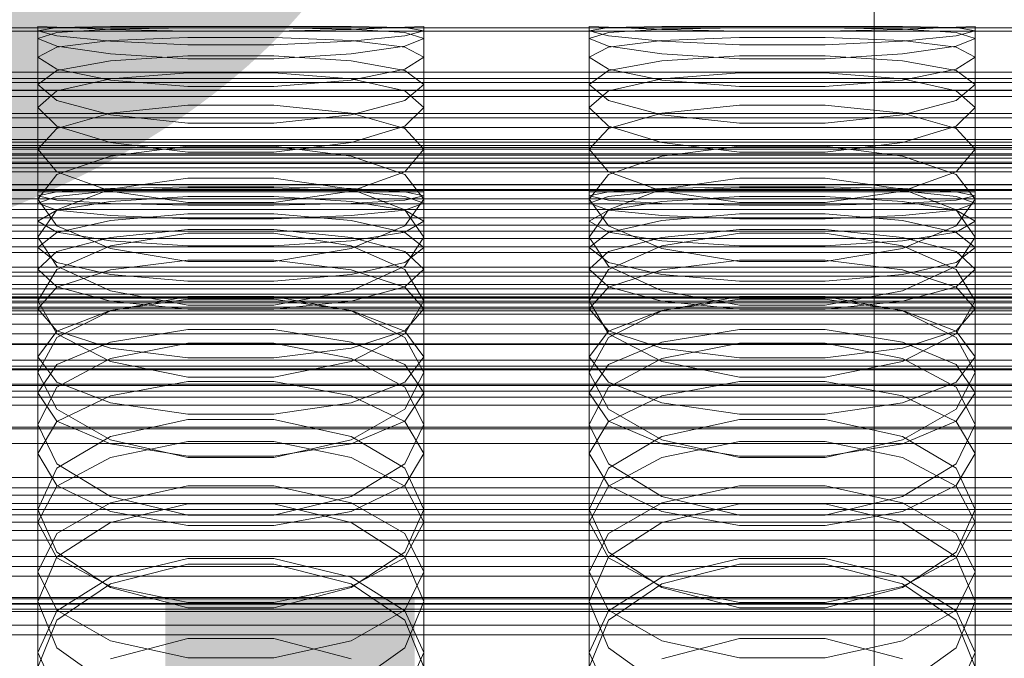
# Model space of a CAD drawing. Header units: millimetres. Extents: x -2233 to 61924, y -68080 to 6847.
# Tile 192 of 256: x -93 to 14, y -33952 to -33882. Entities that reach past the tile are written whole.
import ezdxf

# ---------------------------------------------------------------- set-up
doc = ezdxf.new("R2010")
doc.units = ezdxf.units.MM
for name, color, linetype, lineweight in [('COTAS_O', 1, 'Continuous', 0), ('COTAS_P', 1, 'Continuous', 0), ('frontal_briquetadora', 7, 'Continuous', 0), ('frontal_C01', 7, 'Continuous', 0), ('frontal_C02', 7, 'Continuous', 0), ('frontal_C03', 7, 'Continuous', 0)]:
    doc.layers.add(name, color=color, linetype=linetype, lineweight=lineweight)
doc.dimstyles.new('R19_100', dxfattribs={"dimtxt": 250, "dimasz": 150, "dimexe": 150, "dimexo": 80, "dimgap": 100, "dimtad": 1, "dimtih": 1, "dimtoh": 1, "dimdsep": 46, "dimcen": 0.09, "dimadec": 0, "dimazin": 0, "dimtfac": 1, "dimtdec": 4, "dimtofl": 0, "dimtmove": 0, "dimatfit": 3, "dimfxl": 1, "dimtolj": 1, "dimtzin": 0, "dimarcsym": 0})

# ---------------------------------------------------------------- blocks, each defined once
blk = doc.blocks.new('DIM_R28_52')
at = {"layer": 'COTAS_O'}
for p, q in [((-1725, -33700), (-1575, -33655)), ((1725, -33700), (1575, -33655)), ((-1725, -34400), (-1725, -33700)), ((-1725, -33700), (1725, -33700)), ((-1725, -33700), (-1575, -33745)), ((1725, -33700), (1575, -33745)), ((1725, -34400), (1725, -33700))]:
    blk.add_line(p, q, dxfattribs=at)
blk.add_text('3450 O', height=250, dxfattribs=at).set_placement((0, -33600))
blk = doc.blocks.new('DIM_R28_53')
at = {"layer": 'COTAS_P'}
for p, q in [((-150, -32300), (550, -32300)), ((550, -32300), (505, -32450)), ((550, -34900), (550, -32300)), ((550, -32300), (595, -32450)), ((550, -34900), (505, -34750)), ((550, -34900), (595, -34750)), ((-150, -34900), (550, -34900))]:
    blk.add_line(p, q, dxfattribs=at)
blk.add_text('2600 P', height=250, rotation=90, dxfattribs=at).set_placement((450, -33600))
blk = doc.blocks.new('DIM_R28_55')
at = {"layer": 'COTAS_O'}
for p, q in [((-650, -33700), (50, -33700)), ((50, -33700), (5, -33850)), ((50, -34900), (50, -33700)), ((50, -33700), (95, -33850)), ((50, -34900), (5, -34750)), ((50, -34900), (95, -34750)), ((-650, -34900), (50, -34900))]:
    blk.add_line(p, q, dxfattribs=at)
blk.add_text('1200 O', height=250, rotation=90, dxfattribs=at).set_placement((-50, -34300))
blk = doc.blocks.new('DIM_R28_56')
at = {"layer": 'COTAS_O'}
for p, q in [((-650, -34200), (-500, -34155)), ((650, -34200), (500, -34155)), ((-650, -34900), (-650, -34200)), ((-650, -34200), (650, -34200)), ((-650, -34200), (-500, -34245)), ((650, -34200), (500, -34245)), ((650, -34900), (650, -34200))]:
    blk.add_line(p, q, dxfattribs=at)
blk.add_text('1300 O', height=250, dxfattribs=at).set_placement((0, -34100))

msp = doc.modelspace()

# ---------------------------------------------------------------- linework, layer by layer
at = {"layer": 'frontal_briquetadora'}
for p, q in [((-88.92, -33882.856), (-91, -33882.75)), ((-91, -33900.75), (-91, -33882.75)), ((-91, -33883.222), (-88.92, -33882.881)), ((-88.92, -33882.881), (-83.094, -33882.76)), ((-83.094, -33883.094), (-88.92, -33882.856)), ((-83.094, -33882.76), (-74.674, -33882.752)), ((-74.674, -33882.922), (-83.094, -33883.063)), ((-74.674, -33882.752), (-65.326, -33882.752)), ((-65.326, -33882.922), (-74.674, -33882.922)), ((-65.326, -33882.752), (-56.906, -33882.76)), ((-56.906, -33883.063), (-65.326, -33882.922)), ((-56.906, -33882.76), (-51.08, -33882.881)), ((-51.08, -33882.856), (-56.906, -33883.094)), ((-49, -33882.75), (-51.08, -33882.856)), ((-51.08, -33882.881), (-49, -33883.222)), ((-49, -33900.75), (-49, -33882.75)), ((-28.92, -33882.856), (-31, -33882.75)), ((-31, -33900.75), (-31, -33882.75)), ((-31, -33883.222), (-28.92, -33882.881)), ((-28.92, -33882.881), (-23.094, -33882.76)), ((-23.094, -33883.094), (-28.92, -33882.856)), ((-23.094, -33882.76), (-14.674, -33882.752)), ((-14.674, -33882.922), (-23.094, -33883.063)), ((-14.674, -33882.752), (-5.326, -33882.752)), ((-5.326, -33882.922), (-14.674, -33882.922)), ((-5.326, -33882.752), (3.094, -33882.76)), ((3.094, -33883.063), (-5.326, -33882.922)), ((3.094, -33882.76), (8.92, -33882.881)), ((8.92, -33882.856), (3.094, -33883.094)), ((11, -33882.75), (8.92, -33882.856)), ((8.92, -33882.881), (11, -33883.222)), ((11, -33900.75), (11, -33882.75)), ((-88.92, -33883.775), (-91, -33883.222)), ((-91, -33901.201), (-91, -33883.222)), ((-88.92, -33883.423), (-91, -33884.062)), ((-91, -33902.002), (-91, -33884.062)), ((-91, -33884.062), (-88.92, -33884.912)), ((-83.094, -33883.063), (-88.92, -33883.423)), ((-83.094, -33884.371), (-88.92, -33883.775)), ((-74.674, -33883.285), (-83.094, -33883.094)), ((-74.674, -33883.964), (-83.094, -33884.304)), ((-65.326, -33883.285), (-74.674, -33883.285)), ((-65.326, -33883.964), (-74.674, -33883.964)), ((-56.906, -33883.094), (-65.326, -33883.285)), ((-56.906, -33884.304), (-65.326, -33883.964)), ((-51.08, -33883.423), (-56.906, -33883.063)), ((-51.08, -33883.775), (-56.906, -33884.371)), ((-49, -33883.222), (-51.08, -33883.775)), ((-49, -33884.062), (-51.08, -33883.423)), ((-51.08, -33884.912), (-49, -33884.062)), ((-49, -33901.201), (-49, -33883.222)), ((-49, -33902.002), (-49, -33884.062)), ((-28.92, -33883.775), (-31, -33883.222)), ((-31, -33901.201), (-31, -33883.222)), ((-28.92, -33883.423), (-31, -33884.062)), ((-31, -33902.002), (-31, -33884.062)), ((-31, -33884.062), (-28.92, -33884.912)), ((-23.094, -33883.063), (-28.92, -33883.423)), ((-23.094, -33884.371), (-28.92, -33883.775)), ((-14.674, -33883.285), (-23.094, -33883.094)), ((-14.674, -33883.964), (-23.094, -33884.304)), ((-5.326, -33883.285), (-14.674, -33883.285)), ((-5.326, -33883.964), (-14.674, -33883.964)), ((3.094, -33883.094), (-5.326, -33883.285)), ((3.094, -33884.304), (-5.326, -33883.964)), ((8.92, -33883.423), (3.094, -33883.063)), ((8.92, -33883.775), (3.094, -33884.371)), ((11, -33883.222), (8.92, -33883.775)), ((11, -33884.062), (8.92, -33883.423)), ((8.92, -33884.912), (11, -33884.062)), ((11, -33901.201), (11, -33883.222)), ((11, -33902.002), (11, -33884.062)), ((-88.92, -33885.021), (-91, -33886.106)), ((-83.094, -33884.304), (-88.92, -33885.021)), ((-88.92, -33884.912), (-83.094, -33885.746)), ((-74.674, -33884.761), (-83.094, -33884.371)), ((-65.326, -33884.761), (-74.674, -33884.761)), ((-56.906, -33884.371), (-65.326, -33884.761)), ((-51.08, -33885.021), (-56.906, -33884.304)), ((-56.906, -33885.746), (-51.08, -33884.912)), ((-49, -33886.106), (-51.08, -33885.021)), ((-28.92, -33885.021), (-31, -33886.106)), ((-23.094, -33884.304), (-28.92, -33885.021)), ((-28.92, -33884.912), (-23.094, -33885.746)), ((-14.674, -33884.761), (-23.094, -33884.371)), ((-5.326, -33884.761), (-14.674, -33884.761)), ((3.094, -33884.371), (-5.326, -33884.761)), ((8.92, -33885.021), (3.094, -33884.304)), ((3.094, -33885.746), (8.92, -33884.912)), ((11, -33886.106), (8.92, -33885.021)), ((-91, -33903.952), (-91, -33886.106)), ((-88.92, -33887.4), (-91, -33886.106)), ((-83.094, -33885.746), (-74.674, -33886.268)), ((-83.094, -33886.485), (-74.674, -33885.947)), ((-74.674, -33885.947), (-65.326, -33885.947)), ((-65.326, -33886.268), (-56.906, -33885.746)), ((-65.326, -33885.947), (-56.906, -33886.485)), ((-49, -33886.106), (-51.08, -33887.4)), ((-49, -33903.952), (-49, -33886.106)), ((-31, -33903.952), (-31, -33886.106)), ((-28.92, -33887.4), (-31, -33886.106)), ((-23.094, -33885.746), (-14.674, -33886.268)), ((-23.094, -33886.485), (-14.674, -33885.947)), ((-14.674, -33885.947), (-5.326, -33885.947)), ((-5.326, -33886.268), (3.094, -33885.746)), ((-5.326, -33885.947), (3.094, -33886.485)), ((11, -33886.106), (8.92, -33887.4)), ((11, -33903.952), (11, -33886.106)), ((-88.92, -33887.559), (-83.094, -33886.485)), ((-74.674, -33886.268), (-65.326, -33886.268)), ((-56.906, -33886.485), (-51.08, -33887.559)), ((-28.92, -33887.559), (-23.094, -33886.485)), ((-14.674, -33886.268), (-5.326, -33886.268)), ((3.094, -33886.485), (8.92, -33887.559)), ((-91, -33889.086), (-88.92, -33887.559)), ((-83.094, -33888.59), (-88.92, -33887.4)), ((-74.674, -33887.791), (-83.094, -33888.46)), ((-65.326, -33887.791), (-74.674, -33887.791)), ((-56.906, -33888.46), (-65.326, -33887.791)), ((-51.08, -33887.4), (-56.906, -33888.59)), ((-51.08, -33887.559), (-49, -33889.086)), ((-31, -33889.086), (-28.92, -33887.559)), ((-23.094, -33888.59), (-28.92, -33887.4)), ((-14.674, -33887.791), (-23.094, -33888.46)), ((-5.326, -33887.791), (-14.674, -33887.791)), ((3.094, -33888.46), (-5.326, -33887.791)), ((8.92, -33887.4), (3.094, -33888.59)), ((8.92, -33887.559), (11, -33889.086)), ((-88.92, -33890.822), (-91, -33889.086)), ((-91, -33906.796), (-91, -33889.086)), ((-83.094, -33888.46), (-88.92, -33889.77)), ((-74.674, -33889.308), (-83.094, -33888.59)), ((-65.326, -33889.308), (-74.674, -33889.308)), ((-56.906, -33888.59), (-65.326, -33889.308)), ((-51.08, -33889.77), (-56.906, -33888.46)), ((-49, -33889.086), (-51.08, -33890.822)), ((-49, -33906.796), (-49, -33889.086)), ((-28.92, -33890.822), (-31, -33889.086)), ((-31, -33906.796), (-31, -33889.086)), ((-23.094, -33888.46), (-28.92, -33889.77)), ((-14.674, -33889.308), (-23.094, -33888.59)), ((-5.326, -33889.308), (-14.674, -33889.308)), ((3.094, -33888.59), (-5.326, -33889.308)), ((8.92, -33889.77), (3.094, -33888.46)), ((11, -33889.086), (8.92, -33890.822)), ((11, -33906.796), (11, -33889.086)), ((-88.92, -33889.77), (-91, -33891.591)), ((-49, -33891.591), (-51.08, -33889.77)), ((-28.92, -33889.77), (-31, -33891.591)), ((11, -33891.591), (8.92, -33889.77)), ((-83.094, -33892.364), (-88.92, -33890.822)), ((-74.674, -33891.333), (-83.094, -33892.198)), ((-65.326, -33891.333), (-74.674, -33891.333)), ((-56.906, -33892.198), (-65.326, -33891.333)), ((-51.08, -33890.822), (-56.906, -33892.364)), ((-23.094, -33892.364), (-28.92, -33890.822)), ((-14.674, -33891.333), (-23.094, -33892.198)), ((-5.326, -33891.333), (-14.674, -33891.333)), ((3.094, -33892.198), (-5.326, -33891.333)), ((8.92, -33890.822), (3.094, -33892.364)), ((-91, -33909.185), (-91, -33891.591)), ((-91, -33891.591), (-88.92, -33893.618)), ((-83.094, -33892.198), (-88.92, -33893.859)), ((-74.674, -33893.278), (-83.094, -33892.364)), ((-56.906, -33892.364), (-65.326, -33893.277)), ((-51.08, -33893.859), (-56.906, -33892.198)), ((-51.08, -33893.618), (-49, -33891.591)), ((-49, -33909.185), (-49, -33891.591)), ((-31, -33909.185), (-31, -33891.591)), ((-31, -33891.591), (-28.92, -33893.618)), ((-23.094, -33892.198), (-28.92, -33893.859)), ((-14.674, -33893.278), (-23.094, -33892.364)), ((3.094, -33892.364), (-5.326, -33893.277)), ((8.92, -33893.859), (3.094, -33892.198)), ((8.92, -33893.618), (11, -33891.591)), ((11, -33909.185), (11, -33891.591)), ((-88.92, -33893.618), (-83.094, -33895.393)), ((-65.326, -33893.277), (-74.674, -33893.278)), ((-56.906, -33895.393), (-51.08, -33893.618)), ((-28.92, -33893.618), (-23.094, -33895.393)), ((-5.326, -33893.277), (-14.674, -33893.278)), ((3.094, -33895.393), (8.92, -33893.618)), ((-88.92, -33893.859), (-91, -33896.116)), ((-49, -33896.116), (-51.08, -33893.859)), ((-28.92, -33893.859), (-31, -33896.116)), ((11, -33896.116), (8.92, -33893.859)), ((200, -33895.045), (-160, -33895.045)), ((-83.094, -33895.393), (-74.674, -33896.435)), ((-83.094, -33896.858), (-74.674, -33895.8)), ((-74.674, -33895.8), (-65.326, -33895.8)), ((-65.326, -33896.435), (-56.906, -33895.393)), ((-65.326, -33895.8), (-56.906, -33896.858)), ((-23.094, -33895.393), (-14.674, -33896.435)), ((-23.094, -33896.858), (-14.674, -33895.8)), ((-14.674, -33895.8), (-5.326, -33895.8)), ((-5.326, -33896.435), (3.094, -33895.393)), ((-5.326, -33895.8), (3.094, -33896.858)), ((-88.92, -33898.576), (-91, -33896.116)), ((-91, -33913.502), (-91, -33896.116)), ((-88.92, -33898.867), (-83.094, -33896.858)), ((-74.674, -33896.435), (-65.326, -33896.435)), ((-56.906, -33896.858), (-51.08, -33898.867)), ((-49, -33896.116), (-51.08, -33898.576)), ((-49, -33913.502), (-49, -33896.116)), ((-28.92, -33898.576), (-31, -33896.116)), ((-31, -33913.502), (-31, -33896.116)), ((-28.92, -33898.867), (-23.094, -33896.858)), ((-14.674, -33896.435), (-5.326, -33896.435)), ((3.094, -33896.858), (8.92, -33898.867)), ((11, -33896.116), (8.92, -33898.576)), ((11, -33913.502), (11, -33896.116)), ((-91, -33901.553), (-88.92, -33898.867)), ((-83.094, -33900.697), (-88.92, -33898.576)), ((-51.08, -33898.576), (-56.906, -33900.697)), ((-51.08, -33898.867), (-49, -33901.553)), ((-31, -33901.553), (-28.92, -33898.867)), ((-23.094, -33900.697), (-28.92, -33898.576)), ((8.92, -33898.576), (3.094, -33900.697)), ((8.92, -33898.867), (11, -33901.553)), ((184, -33900), (-194, -33900)), ((-74.674, -33899.285), (-83.094, -33900.472)), ((-65.326, -33899.285), (-74.674, -33899.285)), ((-56.906, -33900.472), (-65.326, -33899.285)), ((-14.674, -33899.285), (-23.094, -33900.472)), ((-5.326, -33899.285), (-14.674, -33899.285)), ((3.094, -33900.472), (-5.326, -33899.285)), ((-91, -33900.75), (-88.92, -33900.75)), ((-88.92, -33900.754), (-91, -33901.201)), ((-91, -33901.201), (-88.92, -33901.648)), ((-83.093, -33900.395), (-88.92, -33900.754)), ((-83.094, -33900.472), (-88.92, -33902.709)), ((-88.92, -33901.257), (-83.093, -33900.66)), ((-88.92, -33900.75), (-83.093, -33900.75)), ((-74.674, -33901.931), (-83.094, -33900.697)), ((-74.673, -33900.196), (-83.093, -33900.395)), ((-83.093, -33900.66), (-74.673, -33900.329)), ((-83.093, -33900.75), (-74.673, -33900.75)), ((-65.327, -33900.196), (-74.673, -33900.196)), ((-74.673, -33900.329), (-65.327, -33900.329)), ((-74.673, -33900.75), (-65.327, -33900.75)), ((-56.907, -33900.395), (-65.327, -33900.196)), ((-65.327, -33900.329), (-56.907, -33900.66)), ((-65.327, -33900.75), (-56.907, -33900.75)), ((-56.906, -33900.697), (-65.326, -33901.931)), ((-51.08, -33900.754), (-56.907, -33900.395)), ((-56.907, -33900.66), (-51.08, -33901.257)), ((-56.907, -33900.75), (-51.08, -33900.75)), ((-51.08, -33902.709), (-56.906, -33900.472)), ((-51.08, -33900.75), (-49, -33900.75)), ((-49, -33901.201), (-51.08, -33900.754)), ((-51.08, -33901.648), (-49, -33901.201)), ((-31, -33900.75), (-28.92, -33900.75)), ((-28.92, -33900.754), (-31, -33901.201)), ((-31, -33901.201), (-28.92, -33901.648)), ((-23.093, -33900.395), (-28.92, -33900.754)), ((-23.094, -33900.472), (-28.92, -33902.709)), ((-28.92, -33901.257), (-23.093, -33900.66)), ((-28.92, -33900.75), (-23.093, -33900.75)), ((-14.674, -33901.931), (-23.094, -33900.697)), ((-14.673, -33900.196), (-23.093, -33900.395)), ((-23.093, -33900.66), (-14.673, -33900.329)), ((-23.093, -33900.75), (-14.673, -33900.75)), ((-5.327, -33900.196), (-14.673, -33900.196)), ((-14.673, -33900.329), (-5.327, -33900.329)), ((-14.673, -33900.75), (-5.327, -33900.75)), ((3.093, -33900.395), (-5.327, -33900.196)), ((-5.327, -33900.329), (3.093, -33900.66)), ((-5.327, -33900.75), (3.093, -33900.75)), ((3.094, -33900.697), (-5.326, -33901.931)), ((8.92, -33900.754), (3.093, -33900.395)), ((3.093, -33900.66), (8.92, -33901.257)), ((3.093, -33900.75), (8.92, -33900.75)), ((8.92, -33902.709), (3.094, -33900.472)), ((8.92, -33900.75), (11, -33900.75)), ((11, -33901.201), (8.92, -33900.754)), ((8.92, -33901.648), (11, -33901.201)), ((-91, -33902.002), (-88.92, -33901.257)), ((-88.92, -33904.442), (-91, -33901.553)), ((-91, -33918.691), (-91, -33901.553)), ((-88.92, -33902.746), (-91, -33902.002)), ((-88.92, -33901.648), (-83.093, -33902.006)), ((-88.92, -33902.762), (-83.093, -33901.809)), ((-83.093, -33901.809), (-74.673, -33901.279)), ((-83.093, -33902.006), (-74.673, -33902.205)), ((-65.326, -33901.931), (-74.674, -33901.931)), ((-74.673, -33901.279), (-65.327, -33901.279)), ((-74.673, -33902.205), (-65.327, -33902.205)), ((-65.327, -33901.279), (-56.907, -33901.809)), ((-65.327, -33902.205), (-56.907, -33902.006)), ((-56.907, -33902.006), (-51.08, -33901.648)), ((-56.907, -33901.809), (-51.08, -33902.762)), ((-51.08, -33901.257), (-49, -33902.002)), ((-49, -33901.553), (-51.08, -33904.442)), ((-49, -33902.002), (-51.08, -33902.746)), ((-49, -33918.691), (-49, -33901.553)), ((-31, -33902.002), (-28.92, -33901.257)), ((-28.92, -33904.442), (-31, -33901.553)), ((-31, -33918.691), (-31, -33901.553)), ((-28.92, -33902.746), (-31, -33902.002)), ((-28.92, -33901.648), (-23.093, -33902.006)), ((-28.92, -33902.762), (-23.093, -33901.809)), ((-23.093, -33901.809), (-14.673, -33901.279)), ((-23.093, -33902.006), (-14.673, -33902.205)), ((-5.326, -33901.931), (-14.674, -33901.931)), ((-14.673, -33901.279), (-5.327, -33901.279)), ((-14.673, -33902.205), (-5.327, -33902.205)), ((-5.327, -33901.279), (3.093, -33901.809)), ((-5.327, -33902.205), (3.093, -33902.006)), ((3.093, -33902.006), (8.92, -33901.648)), ((3.093, -33901.809), (8.92, -33902.762)), ((8.92, -33901.257), (11, -33902.002)), ((11, -33901.553), (8.92, -33904.442)), ((11, -33902.002), (8.92, -33902.746)), ((11, -33918.691), (11, -33901.553)), ((-88.92, -33902.709), (-91, -33905.679)), ((-91, -33903.952), (-88.92, -33902.762)), ((-83.093, -33903.344), (-88.92, -33902.746)), ((-74.673, -33903.131), (-83.093, -33903.856)), ((-74.673, -33903.675), (-83.093, -33903.344)), ((-65.327, -33903.131), (-74.673, -33903.131)), ((-56.907, -33903.856), (-65.327, -33903.131)), ((-56.907, -33903.344), (-65.327, -33903.675)), ((-51.08, -33902.746), (-56.907, -33903.344)), ((-49, -33905.679), (-51.08, -33902.709)), ((-51.08, -33902.762), (-49, -33903.952)), ((-28.92, -33902.709), (-31, -33905.679)), ((-31, -33903.952), (-28.92, -33902.762)), ((-23.093, -33903.344), (-28.92, -33902.746)), ((-14.673, -33903.131), (-23.093, -33903.856)), ((-14.673, -33903.675), (-23.093, -33903.344)), ((-5.327, -33903.131), (-14.673, -33903.131)), ((3.093, -33903.856), (-5.327, -33903.131)), ((3.093, -33903.344), (-5.327, -33903.675)), ((8.92, -33902.746), (3.093, -33903.344)), ((11, -33905.679), (8.92, -33902.709)), ((8.92, -33902.762), (11, -33903.952)), ((-91, -33903.952), (-88.92, -33905.141)), ((-83.093, -33903.856), (-88.92, -33905.165)), ((-65.327, -33903.675), (-74.673, -33903.675)), ((-51.08, -33905.165), (-56.907, -33903.856)), ((-51.08, -33905.141), (-49, -33903.952)), ((-31, -33903.952), (-28.92, -33905.141)), ((-23.093, -33903.856), (-28.92, -33905.165)), ((-5.327, -33903.675), (-14.673, -33903.675)), ((8.92, -33905.165), (3.093, -33903.856)), ((8.92, -33905.141), (11, -33903.952)), ((-88.92, -33905.165), (-91, -33906.796)), ((-83.094, -33906.903), (-88.92, -33904.442)), ((-88.92, -33905.141), (-83.093, -33906.095)), ((-74.674, -33905.267), (-83.094, -33906.643)), ((-83.093, -33905.719), (-74.673, -33904.863)), ((-65.326, -33905.267), (-74.674, -33905.267)), ((-74.673, -33904.863), (-65.327, -33904.863)), ((-65.327, -33904.863), (-56.907, -33905.719)), ((-56.906, -33906.643), (-65.326, -33905.267)), ((-56.907, -33906.095), (-51.08, -33905.141)), ((-51.08, -33904.442), (-56.906, -33906.903)), ((-49, -33906.796), (-51.08, -33905.165)), ((-28.92, -33905.165), (-31, -33906.796)), ((-23.094, -33906.903), (-28.92, -33904.442)), ((-28.92, -33905.141), (-23.093, -33906.095)), ((-14.674, -33905.267), (-23.094, -33906.643)), ((-23.093, -33905.719), (-14.673, -33904.863)), ((-5.326, -33905.267), (-14.674, -33905.267)), ((-14.673, -33904.863), (-5.327, -33904.863)), ((-5.327, -33904.863), (3.093, -33905.719)), ((3.094, -33906.643), (-5.326, -33905.267)), ((3.093, -33906.095), (8.92, -33905.141)), ((8.92, -33904.442), (3.094, -33906.903)), ((11, -33906.796), (8.92, -33905.165)), ((-91, -33922.627), (-91, -33905.679)), ((-91, -33905.679), (-88.92, -33908.849)), ((-88.92, -33907.261), (-83.093, -33905.719)), ((-83.093, -33906.095), (-74.673, -33906.624)), ((-65.327, -33906.624), (-56.907, -33906.095)), ((-56.907, -33905.719), (-51.08, -33907.261)), ((-51.08, -33908.849), (-49, -33905.679)), ((-49, -33922.627), (-49, -33905.679)), ((-31, -33922.627), (-31, -33905.679)), ((-31, -33905.679), (-28.92, -33908.849)), ((-28.92, -33907.261), (-23.093, -33905.719)), ((-23.093, -33906.095), (-14.673, -33906.624)), ((-5.327, -33906.624), (3.093, -33906.095)), ((3.093, -33905.719), (8.92, -33907.261)), ((8.92, -33908.849), (11, -33905.679)), ((11, -33922.627), (11, -33905.679)), ((-91, -33906.796), (-88.92, -33908.427)), ((-91, -33909.185), (-88.92, -33907.261)), ((-83.094, -33906.643), (-88.92, -33909.219)), ((-74.674, -33908.325), (-83.094, -33906.903)), ((-74.673, -33906.624), (-65.327, -33906.624)), ((-56.906, -33906.903), (-65.326, -33908.325)), ((-51.08, -33909.219), (-56.906, -33906.643)), ((-51.08, -33908.427), (-49, -33906.796)), ((-51.08, -33907.261), (-49, -33909.185)), ((-31, -33906.796), (-28.92, -33908.427)), ((-31, -33909.185), (-28.92, -33907.261)), ((-23.094, -33906.643), (-28.92, -33909.219)), ((-14.674, -33908.325), (-23.094, -33906.903)), ((-14.673, -33906.624), (-5.327, -33906.624)), ((3.094, -33906.903), (-5.326, -33908.325)), ((8.92, -33909.219), (3.094, -33906.643)), ((8.92, -33908.427), (11, -33906.796)), ((8.92, -33907.261), (11, -33909.185)), ((-88.92, -33908.427), (-83.093, -33909.735)), ((-83.093, -33909.253), (-74.673, -33908.203)), ((-65.326, -33908.325), (-74.674, -33908.325)), ((-74.673, -33908.203), (-65.327, -33908.203)), ((-65.327, -33908.203), (-56.907, -33909.253)), ((-56.907, -33909.735), (-51.08, -33908.427)), ((-28.92, -33908.427), (-23.093, -33909.735)), ((-23.093, -33909.253), (-14.673, -33908.203)), ((-5.326, -33908.325), (-14.674, -33908.325)), ((-14.673, -33908.203), (-5.327, -33908.203)), ((-5.327, -33908.203), (3.093, -33909.253)), ((3.093, -33909.735), (8.92, -33908.427)), ((-88.92, -33911.108), (-91, -33909.185)), ((-88.92, -33909.219), (-91, -33912.608)), ((-88.92, -33908.849), (-83.094, -33911.534)), ((-88.92, -33911.144), (-83.093, -33909.253)), ((-83.093, -33909.735), (-74.673, -33910.461)), ((-65.327, -33910.461), (-56.907, -33909.735)), ((-56.907, -33909.253), (-51.08, -33911.144)), ((-56.906, -33911.534), (-51.08, -33908.849)), ((-49, -33909.185), (-51.08, -33911.108)), ((-49, -33912.608), (-51.08, -33909.219)), ((-28.92, -33911.108), (-31, -33909.185)), ((-28.92, -33909.219), (-31, -33912.608)), ((-28.92, -33908.849), (-23.094, -33911.534)), ((-28.92, -33911.144), (-23.093, -33909.253)), ((-23.093, -33909.735), (-14.673, -33910.461)), ((-5.327, -33910.461), (3.093, -33909.735)), ((3.093, -33909.253), (8.92, -33911.144)), ((3.094, -33911.534), (8.92, -33908.849)), ((11, -33909.185), (8.92, -33911.108)), ((11, -33912.608), (8.92, -33909.219)), ((-74.673, -33910.461), (-65.327, -33910.461)), ((-14.673, -33910.461), (-5.327, -33910.461)), ((-91, -33913.502), (-88.92, -33911.144)), ((-83.093, -33912.651), (-88.92, -33911.108)), ((-83.094, -33911.534), (-74.674, -33913.08)), ((-65.326, -33913.08), (-56.906, -33911.534)), ((-51.08, -33911.108), (-56.907, -33912.651)), ((-51.08, -33911.144), (-49, -33913.502)), ((-31, -33913.502), (-28.92, -33911.144)), ((-23.093, -33912.651), (-28.92, -33911.108)), ((-23.094, -33911.534), (-14.674, -33913.08)), ((-5.326, -33913.08), (3.094, -33911.534)), ((8.92, -33911.108), (3.093, -33912.651)), ((8.92, -33911.144), (11, -33913.502)), ((-88.92, -33916.193), (-91, -33912.608)), ((-91, -33929.238), (-91, -33912.608)), ((-83.094, -33913.701), (-74.674, -33912.14)), ((-74.673, -33912.428), (-83.093, -33913.668)), ((-74.673, -33913.507), (-83.093, -33912.651)), ((-74.674, -33912.14), (-65.326, -33912.14)), ((-65.327, -33912.428), (-74.673, -33912.428)), ((-56.907, -33913.668), (-65.327, -33912.428)), ((-56.907, -33912.651), (-65.327, -33913.507)), ((-65.326, -33912.14), (-56.906, -33913.701)), ((-49, -33912.608), (-51.08, -33916.193)), ((-49, -33929.238), (-49, -33912.608)), ((-28.92, -33916.193), (-31, -33912.608)), ((-31, -33929.238), (-31, -33912.608)), ((-23.094, -33913.701), (-14.674, -33912.14)), ((-14.673, -33912.428), (-23.093, -33913.668)), ((-14.673, -33913.507), (-23.093, -33912.651)), ((-14.674, -33912.14), (-5.326, -33912.14)), ((-5.327, -33912.428), (-14.673, -33912.428)), ((3.093, -33913.668), (-5.327, -33912.428)), ((3.093, -33912.651), (-5.327, -33913.507)), ((-5.326, -33912.14), (3.094, -33913.701)), ((11, -33912.608), (8.92, -33916.193)), ((11, -33929.238), (11, -33912.608)), ((-91, -33913.502), (-88.92, -33915.861)), ((-83.093, -33913.668), (-88.92, -33915.903)), ((-88.92, -33916.61), (-83.094, -33913.701)), ((-74.674, -33913.08), (-65.326, -33913.08)), ((-65.327, -33913.507), (-74.673, -33913.507)), ((-51.08, -33915.903), (-56.907, -33913.668)), ((-56.906, -33913.701), (-51.08, -33916.61)), ((-51.08, -33915.861), (-49, -33913.502)), ((-31, -33913.502), (-28.92, -33915.861)), ((-23.093, -33913.668), (-28.92, -33915.903)), ((-28.92, -33916.61), (-23.094, -33913.701)), ((-14.674, -33913.08), (-5.326, -33913.08)), ((-5.327, -33913.507), (-14.673, -33913.507)), ((8.92, -33915.903), (3.093, -33913.668)), ((3.094, -33913.701), (8.92, -33916.61)), ((8.92, -33915.861), (11, -33913.502)), ((-88.92, -33915.903), (-91, -33918.691)), ((-88.92, -33915.861), (-83.093, -33917.752)), ((-83.094, -33919.209), (-88.92, -33916.193)), ((-83.093, -33917.096), (-74.673, -33915.73)), ((-74.673, -33915.73), (-65.327, -33915.73)), ((-65.327, -33915.73), (-56.907, -33917.096)), ((-56.907, -33917.752), (-51.08, -33915.861)), ((-51.08, -33916.193), (-56.906, -33919.209)), ((-49, -33918.691), (-51.08, -33915.903)), ((-28.92, -33915.903), (-31, -33918.691)), ((-28.92, -33915.861), (-23.093, -33917.752)), ((-23.094, -33919.209), (-28.92, -33916.193)), ((-23.093, -33917.096), (-14.673, -33915.73)), ((-14.673, -33915.73), (-5.327, -33915.73)), ((-5.327, -33915.73), (3.093, -33917.096)), ((3.093, -33917.752), (8.92, -33915.861)), ((8.92, -33916.193), (3.094, -33919.209)), ((11, -33918.691), (8.92, -33915.903)), ((-91, -33920.41), (-88.92, -33916.61)), ((-88.92, -33919.558), (-83.093, -33917.096)), ((-74.674, -33917.209), (-83.094, -33918.891)), ((-65.326, -33917.209), (-74.674, -33917.209)), ((-56.906, -33918.891), (-65.326, -33917.209)), ((-56.907, -33917.096), (-51.08, -33919.558)), ((-51.08, -33916.61), (-49, -33920.41)), ((-31, -33920.41), (-28.92, -33916.61)), ((-28.92, -33919.558), (-23.093, -33917.096)), ((-14.674, -33917.209), (-23.094, -33918.891)), ((-5.326, -33917.209), (-14.674, -33917.209)), ((3.094, -33918.891), (-5.326, -33917.209)), ((3.093, -33917.096), (8.92, -33919.558)), ((8.92, -33916.61), (11, -33920.41)), ((-83.093, -33917.752), (-74.673, -33918.801)), ((-65.327, -33918.801), (-56.907, -33917.752)), ((-23.093, -33917.752), (-14.673, -33918.801)), ((-5.327, -33918.801), (3.093, -33917.752)), ((-91, -33918.691), (-88.92, -33921.478)), ((-83.094, -33918.891), (-88.92, -33922.018)), ((-74.674, -33920.937), (-83.094, -33919.209)), ((-74.673, -33918.801), (-65.327, -33918.801)), ((-56.906, -33919.209), (-65.326, -33920.937)), ((-51.08, -33922.018), (-56.906, -33918.891)), ((-51.08, -33921.478), (-49, -33918.691)), ((-31, -33918.691), (-28.92, -33921.478)), ((-23.094, -33918.891), (-28.92, -33922.018)), ((-14.674, -33920.937), (-23.094, -33919.209)), ((-14.673, -33918.801), (-5.327, -33918.801)), ((3.094, -33919.209), (-5.326, -33920.937)), ((8.92, -33922.018), (3.094, -33918.891)), ((8.92, -33921.478), (11, -33918.691)), ((200, -33920), (-160, -33920)), ((-91, -33922.627), (-88.92, -33919.558)), ((-88.92, -33924.402), (-91, -33920.41)), ((-91, -33936.682), (-91, -33920.41)), ((-51.08, -33919.558), (-49, -33922.627)), ((-49, -33920.41), (-51.08, -33924.402)), ((-49, -33936.682), (-49, -33920.41)), ((-31, -33922.627), (-28.92, -33919.558)), ((-28.92, -33924.402), (-31, -33920.41)), ((-31, -33936.682), (-31, -33920.41)), ((8.92, -33919.558), (11, -33922.627)), ((11, -33920.41), (8.92, -33924.402)), ((11, -33936.682), (11, -33920.41)), ((-88.92, -33921.478), (-83.093, -33923.713)), ((-83.093, -33922.955), (-74.673, -33921.403)), ((-65.326, -33920.937), (-74.674, -33920.937)), ((-74.673, -33921.403), (-65.327, -33921.403)), ((-65.327, -33921.403), (-56.907, -33922.955)), ((-56.907, -33923.713), (-51.08, -33921.478)), ((-28.92, -33921.478), (-23.093, -33923.713)), ((-23.093, -33922.955), (-14.673, -33921.403)), ((-5.326, -33920.937), (-14.674, -33920.937)), ((-14.673, -33921.403), (-5.327, -33921.403)), ((-5.327, -33921.403), (3.093, -33922.955)), ((3.093, -33923.713), (8.92, -33921.478)), ((-88.92, -33922.018), (-91, -33926.087)), ((-88.92, -33925.697), (-91, -33922.627)), ((-49, -33926.087), (-51.08, -33922.018)), ((-49, -33922.627), (-51.08, -33925.697)), ((-28.92, -33922.018), (-31, -33926.087)), ((-28.92, -33925.697), (-31, -33922.627)), ((11, -33926.087), (8.92, -33922.018)), ((11, -33922.627), (8.92, -33925.697)), ((-88.92, -33925.751), (-83.093, -33922.955)), ((-83.093, -33923.713), (-74.673, -33924.953)), ((-65.327, -33924.953), (-56.907, -33923.713)), ((-56.907, -33922.955), (-51.08, -33925.751)), ((-28.92, -33925.751), (-23.093, -33922.955)), ((-23.093, -33923.713), (-14.673, -33924.953)), ((-5.327, -33924.953), (3.093, -33923.713)), ((3.093, -33922.955), (8.92, -33925.751)), ((-83.094, -33927.741), (-88.92, -33924.402)), ((-51.08, -33924.402), (-56.906, -33927.741)), ((-23.094, -33927.741), (-28.92, -33924.402)), ((8.92, -33924.402), (3.094, -33927.741)), ((-91, -33929.238), (-88.92, -33925.751)), ((-83.093, -33928.158), (-88.92, -33925.697)), ((-74.674, -33925.528), (-83.094, -33927.39)), ((-65.326, -33925.528), (-74.674, -33925.528)), ((-74.673, -33924.953), (-65.327, -33924.953)), ((-56.906, -33927.39), (-65.326, -33925.528)), ((-51.08, -33925.697), (-56.907, -33928.158)), ((-51.08, -33925.751), (-49, -33929.238)), ((-31, -33929.238), (-28.92, -33925.751)), ((-23.093, -33928.158), (-28.92, -33925.697)), ((-14.674, -33925.528), (-23.094, -33927.39)), ((-5.326, -33925.528), (-14.674, -33925.528)), ((-14.673, -33924.953), (-5.327, -33924.953)), ((3.094, -33927.39), (-5.326, -33925.528)), ((8.92, -33925.697), (3.093, -33928.158)), ((8.92, -33925.751), (11, -33929.238)), ((-91, -33942.099), (-91, -33926.087)), ((-91, -33926.087), (-88.92, -33930.345)), ((-51.08, -33930.345), (-49, -33926.087)), ((-49, -33942.099), (-49, -33926.087)), ((-31, -33942.099), (-31, -33926.087)), ((-31, -33926.087), (-28.92, -33930.345)), ((8.92, -33930.345), (11, -33926.087)), ((11, -33942.099), (11, -33926.087)), ((-83.094, -33927.39), (-88.92, -33930.837)), ((-74.674, -33929.647), (-83.094, -33927.741)), ((-74.673, -33927.928), (-83.093, -33929.662)), ((-65.327, -33927.928), (-74.673, -33927.928)), ((-56.907, -33929.662), (-65.327, -33927.928)), ((-56.906, -33927.741), (-65.326, -33929.647)), ((-51.08, -33930.837), (-56.906, -33927.39)), ((-23.094, -33927.39), (-28.92, -33930.837)), ((-14.674, -33929.647), (-23.094, -33927.741)), ((-14.673, -33927.928), (-23.093, -33929.662)), ((-5.327, -33927.928), (-14.673, -33927.928)), ((3.093, -33929.662), (-5.327, -33927.928)), ((3.094, -33927.741), (-5.326, -33929.647)), ((8.92, -33930.837), (3.094, -33927.39)), ((-74.673, -33929.524), (-83.093, -33928.158)), ((-56.907, -33928.158), (-65.327, -33929.524)), ((-14.673, -33929.524), (-23.093, -33928.158)), ((3.093, -33928.158), (-5.327, -33929.524)), ((-91, -33929.238), (-88.92, -33932.725)), ((-83.093, -33929.662), (-88.92, -33932.786)), ((-65.326, -33929.647), (-74.674, -33929.647)), ((-65.327, -33929.524), (-74.673, -33929.524)), ((-51.08, -33932.786), (-56.907, -33929.662)), ((-51.08, -33932.725), (-49, -33929.238)), ((-31, -33929.238), (-28.92, -33932.725)), ((-23.093, -33929.662), (-28.92, -33932.786)), ((-5.326, -33929.647), (-14.674, -33929.647)), ((-5.327, -33929.524), (-14.673, -33929.524)), ((8.92, -33932.786), (3.093, -33929.662)), ((8.92, -33932.725), (11, -33929.238)), ((-88.92, -33930.837), (-91, -33935.302)), ((-88.92, -33930.345), (-83.094, -33933.895)), ((-56.906, -33933.895), (-51.08, -33930.345)), ((-49, -33935.302), (-51.08, -33930.837)), ((-28.92, -33930.837), (-31, -33935.302)), ((-28.92, -33930.345), (-23.094, -33933.895)), ((3.094, -33933.895), (8.92, -33930.345)), ((11, -33935.302), (8.92, -33930.837)), ((-88.92, -33932.786), (-91, -33936.682)), ((-88.92, -33932.725), (-83.093, -33935.521)), ((-83.093, -33934.597), (-74.673, -33932.744)), ((-74.673, -33932.744), (-65.327, -33932.744)), ((-65.327, -33932.744), (-56.907, -33934.597)), ((-56.907, -33935.521), (-51.08, -33932.725)), ((-49, -33936.682), (-51.08, -33932.786)), ((-28.92, -33932.786), (-31, -33936.682)), ((-28.92, -33932.725), (-23.093, -33935.521)), ((-23.093, -33934.597), (-14.673, -33932.744)), ((-14.673, -33932.744), (-5.327, -33932.744)), ((-5.327, -33932.744), (3.093, -33934.597)), ((3.093, -33935.521), (8.92, -33932.725)), ((11, -33936.682), (8.92, -33932.786)), ((-83.094, -33933.895), (-74.674, -33935.917)), ((-65.326, -33935.917), (-56.906, -33933.895)), ((-23.094, -33933.895), (-14.674, -33935.917)), ((-5.326, -33935.917), (3.094, -33933.895)), ((-88.92, -33939.949), (-91, -33935.302)), ((-91, -33950.89), (-91, -33935.302)), ((-88.92, -33937.935), (-83.093, -33934.597)), ((-83.094, -33936.726), (-74.674, -33934.689)), ((-74.674, -33934.689), (-65.326, -33934.689)), ((-65.326, -33934.689), (-56.906, -33936.726)), ((-56.907, -33934.597), (-51.08, -33937.935)), ((-49, -33935.302), (-51.08, -33939.949)), ((-49, -33950.89), (-49, -33935.302)), ((-28.92, -33939.949), (-31, -33935.302)), ((-31, -33950.89), (-31, -33935.302)), ((-28.92, -33937.935), (-23.093, -33934.597)), ((-23.094, -33936.726), (-14.674, -33934.689)), ((-14.674, -33934.689), (-5.326, -33934.689)), ((-5.326, -33934.689), (3.094, -33936.726)), ((3.093, -33934.597), (8.92, -33937.935)), ((11, -33935.302), (8.92, -33939.949)), ((11, -33950.89), (11, -33935.302)), ((-83.093, -33935.521), (-74.673, -33937.073)), ((-74.674, -33935.917), (-65.326, -33935.917)), ((-65.327, -33937.073), (-56.907, -33935.521)), ((-23.093, -33935.521), (-14.673, -33937.073)), ((-14.674, -33935.917), (-5.326, -33935.917)), ((-5.327, -33937.073), (3.093, -33935.521)), ((-91, -33936.682), (-88.92, -33940.578)), ((-88.92, -33940.485), (-83.094, -33936.726)), ((-74.673, -33937.073), (-65.327, -33937.073)), ((-56.906, -33936.726), (-51.08, -33940.485)), ((-51.08, -33940.578), (-49, -33936.682)), ((-31, -33936.682), (-28.92, -33940.578)), ((-28.92, -33940.485), (-23.094, -33936.726)), ((-14.673, -33937.073), (-5.327, -33937.073)), ((3.094, -33936.726), (8.92, -33940.485)), ((8.92, -33940.578), (11, -33936.682)), ((-91, -33942.099), (-88.92, -33937.935)), ((-51.08, -33937.935), (-49, -33942.099)), ((-31, -33942.099), (-28.92, -33937.935)), ((8.92, -33937.935), (11, -33942.099)), ((-91, -33945.334), (-88.92, -33940.485)), ((-83.094, -33943.808), (-88.92, -33939.949)), ((-88.92, -33940.578), (-83.093, -33943.702)), ((-83.093, -33942.681), (-74.673, -33940.653)), ((-74.673, -33940.653), (-65.327, -33940.653)), ((-65.327, -33940.653), (-56.907, -33942.681)), ((-56.907, -33943.702), (-51.08, -33940.578)), ((-51.08, -33939.949), (-56.906, -33943.808)), ((-51.08, -33940.485), (-49, -33945.334)), ((-31, -33945.334), (-28.92, -33940.485)), ((-23.094, -33943.808), (-28.92, -33939.949)), ((-28.92, -33940.578), (-23.093, -33943.702)), ((-23.093, -33942.681), (-14.673, -33940.653)), ((-14.673, -33940.653), (-5.327, -33940.653)), ((-5.327, -33940.653), (3.093, -33942.681)), ((3.093, -33943.702), (8.92, -33940.578)), ((8.92, -33939.949), (3.094, -33943.808)), ((8.92, -33940.485), (11, -33945.334)), ((-74.674, -33941.254), (-83.094, -33943.404)), ((-65.326, -33941.254), (-74.674, -33941.254)), ((-56.906, -33943.404), (-65.326, -33941.254)), ((-14.674, -33941.254), (-23.094, -33943.404)), ((-5.326, -33941.254), (-14.674, -33941.254)), ((3.094, -33943.404), (-5.326, -33941.254)), ((-88.92, -33946.262), (-91, -33942.099)), ((-88.92, -33946.334), (-83.093, -33942.681)), ((-56.907, -33942.681), (-51.08, -33946.334)), ((-49, -33942.099), (-51.08, -33946.262)), ((-28.92, -33946.262), (-31, -33942.099)), ((-28.92, -33946.334), (-23.093, -33942.681)), ((3.093, -33942.681), (8.92, -33946.334)), ((11, -33942.099), (8.92, -33946.262)), ((-83.094, -33943.404), (-88.92, -33947.367)), ((-74.674, -33946.001), (-83.094, -33943.808)), ((-83.093, -33943.702), (-74.673, -33945.436)), ((-65.327, -33945.436), (-56.907, -33943.702)), ((-56.906, -33943.808), (-65.326, -33946.001)), ((-51.08, -33947.366), (-56.906, -33943.404)), ((-23.094, -33943.404), (-28.92, -33947.367)), ((-14.674, -33946.001), (-23.094, -33943.808)), ((-23.093, -33943.702), (-14.673, -33945.436)), ((-5.327, -33945.436), (3.093, -33943.702)), ((3.094, -33943.808), (-5.326, -33946.001)), ((8.92, -33947.366), (3.094, -33943.404)), ((-88.92, -33950.361), (-91, -33945.334)), ((-91, -33960.462), (-91, -33945.334)), ((-65.326, -33946.001), (-74.674, -33946.001)), ((-74.673, -33945.436), (-65.327, -33945.436)), ((-49, -33945.334), (-51.08, -33950.361)), ((-49, -33960.462), (-49, -33945.334)), ((-28.92, -33950.361), (-31, -33945.334)), ((-31, -33960.462), (-31, -33945.334)), ((-5.326, -33946.001), (-14.674, -33946.001)), ((-14.673, -33945.436), (-5.327, -33945.436)), ((11, -33945.334), (8.92, -33950.361)), ((11, -33960.462), (11, -33945.334)), ((-91, -33950.89), (-88.92, -33946.334)), ((-83.093, -33949.6), (-88.92, -33946.262)), ((-51.08, -33946.262), (-56.907, -33949.6)), ((-51.08, -33946.334), (-49, -33950.89)), ((-31, -33950.89), (-28.92, -33946.334)), ((-23.093, -33949.6), (-28.92, -33946.262)), ((8.92, -33946.262), (3.093, -33949.6)), ((8.92, -33946.334), (11, -33950.89)), ((-88.92, -33947.367), (-91, -33952.465)), ((-49, -33952.465), (-51.08, -33947.366)), ((-28.92, -33947.367), (-31, -33952.465)), ((11, -33952.465), (8.92, -33947.366)), ((-74.673, -33949.368), (-83.093, -33951.565)), ((-65.327, -33949.368), (-74.673, -33949.368)), ((-56.907, -33951.565), (-65.327, -33949.368)), ((-14.673, -33949.368), (-23.093, -33951.565)), ((-5.327, -33949.368), (-14.673, -33949.368)), ((3.093, -33951.565), (-5.327, -33949.368)), ((-83.094, -33954.52), (-88.92, -33950.361)), ((-74.673, -33951.453), (-83.093, -33949.6)), ((-56.907, -33949.6), (-65.327, -33951.453)), ((-51.08, -33950.361), (-56.906, -33954.52)), ((-23.094, -33954.52), (-28.92, -33950.361)), ((-14.673, -33951.453), (-23.093, -33949.6)), ((3.093, -33949.6), (-5.327, -33951.453)), ((8.92, -33950.361), (3.094, -33954.52)), ((-91, -33950.89), (-88.92, -33955.446)), ((-65.327, -33951.453), (-74.673, -33951.453)), ((-51.08, -33955.446), (-49, -33950.89)), ((-31, -33950.89), (-28.92, -33955.446)), ((-5.327, -33951.453), (-14.673, -33951.453)), ((8.92, -33955.446), (11, -33950.89))]:
    msp.add_line(p, q, dxfattribs=at)
at = {"layer": 'frontal_C01'}
for p, q in [((0, -33994.965), (0, -33732.352)), ((0, -33738.133), (0, -34000.746)), ((980, -33912.304), (-980, -33912.304)), ((980, -33917.304), (-980, -33917.304))]:
    msp.add_line(p, q, dxfattribs=at)
at = {"layer": 'frontal_C02'}
for p, q in [((0, -33940.443), (0, -33649.948)), ((0, -33655.678), (0, -33946.173)), ((450, -33888.432), (-450, -33888.432)), ((450, -33909.919), (-450, -33909.919)), ((-450, -33921.841), (450, -33921.841)), ((0, -33940.443), (-130, -33940.443)), ((0, -34230.937), (0, -33940.443)), ((130, -33940.443), (0, -33940.443)), ((-130, -33945.04), (130, -33945.04)), ((-130, -33945.636), (130, -33945.636)), ((-130, -33946.173), (0, -33946.173)), ((-130, -33946.173), (130, -33946.173)), ((0, -33946.173), (0, -34236.667)), ((0, -33946.173), (130, -33946.173)), ((-130, -33947.921), (130, -33947.921)), ((-130, -33948.958), (130, -33948.958))]:
    msp.add_line(p, q, dxfattribs=at)
at = {"layer": 'frontal_C03'}
for p, q in [((-1250, -33882.897), (1250, -33882.897)), ((-1500, -33883.261), (1500, -33883.261)), ((-1250, -33887.744), (1250, -33887.744)), ((1250, -33888.855), (-1250, -33888.855)), ((-1250, -33889.699), (1250, -33889.699)), ((1250, -33889.737), (-1250, -33889.737)), ((1250, -33890.39), (-1250, -33890.39)), ((1500, -33892.245), (-1500, -33892.245)), ((1250, -33892.697), (-1250, -33892.697)), ((-1250, -33893.755), (1250, -33893.755)), ((-1268, -33895.717), (1268, -33895.717)), ((-1250, -33895.344), (1250, -33895.344)), ((-1268, -33895.941), (1268, -33895.941)), ((-1268, -33896.106), (1268, -33896.106)), ((-1268, -33896.763), (1268, -33896.763)), ((1250, -33896.607), (-1250, -33896.607)), ((-1268, -33897.081), (1268, -33897.081)), ((1250, -33897.525), (-1250, -33897.525)), ((1250, -33897.664), (-1250, -33897.664)), ((-1268, -33898.127), (1268, -33898.127)), ((-1268, -33898.576), (1268, -33898.576)), ((-1268, -33899.939), (1268, -33899.939)), ((1250, -33899.972), (-1250, -33899.972)), ((-1268, -33900.489), (1268, -33900.489)), ((1250, -33900.625), (-1250, -33900.625)), ((-1268, -33902.077), (1268, -33902.077)), ((1250, -33901.506), (-1250, -33901.506)), ((1268, -33902.69), (-1268, -33902.69)), ((-1268, -33904.394), (1268, -33904.394)), ((-1250, -33903.582), (1250, -33903.582)), ((-1268, -33905.029), (1268, -33905.029)), ((-1250, -33905.841), (1250, -33905.841)), ((-1268, -33906.733), (1268, -33906.733)), ((-1268, -33907.346), (1268, -33907.346)), ((-1268, -33908.934), (1268, -33908.934)), ((-1268, -33909.484), (1268, -33909.484)), ((-1268, -33910.847), (1268, -33910.847)), ((-1268, -33911.296), (1268, -33911.296)), ((1250, -33911.313), (-1250, -33911.313)), ((-1250, -33911.898), (1250, -33911.898)), ((-1268, -33912.342), (1268, -33912.342)), ((-1268, -33912.66), (1268, -33912.66)), ((1250, -33912.194), (-1250, -33912.194)), ((1250, -33912.848), (-1250, -33912.848)), ((-1268, -33913.317), (1268, -33913.317)), ((-1268, -33913.482), (1268, -33913.482)), ((-1268, -33913.706), (1268, -33913.706)), ((-1250, -33914.079), (1250, -33914.079)), ((1250, -33915.155), (-1250, -33915.155)), ((-1250, -33916.212), (1250, -33916.212)), ((1500, -33917.367), (-1500, -33917.367)), ((1250, -33919.065), (-1250, -33919.065)), ((-1250, -33919.724), (1250, -33919.724)), ((1250, -33920.122), (-1250, -33920.122)), ((-1250, -33921.679), (1250, -33921.679)), ((1250, -33922.429), (-1250, -33922.429)), ((1250, -33923.083), (-1250, -33923.083)), ((1250, -33923.964), (-1250, -33923.964)), ((-1500, -33926.351), (1500, -33926.351)), ((-1250, -33926.526), (1250, -33926.526)), ((-1250, -33928.123), (1250, -33928.123)), ((-1250, -33931.843), (1250, -33931.843)), ((-1250, -33932.972), (1250, -33932.972)), ((1250, -33933.77), (-1250, -33933.77)), ((1250, -33934.652), (-1250, -33934.652)), ((-1250, -33935.31), (1250, -33935.31)), ((-1250, -33935.894), (1250, -33935.894)), ((-1250, -33936.692), (1250, -33936.692)), ((1250, -33937.613), (-1250, -33937.613)), ((-1250, -33938.67), (1250, -33938.67)), ((1250, -33941.522), (-1250, -33941.522)), ((1250, -33942.579), (-1250, -33942.579)), ((1250, -33944.887), (-1250, -33944.887)), ((1250, -33945.54), (-1250, -33945.54)), ((1250, -33946.422), (-1250, -33946.422))]:
    msp.add_line(p, q, dxfattribs=at)

# ---------------------------------------------------------------- dimensions: what is measured, and where the dimension line sits
at = {"layer": 'COTAS_O'}
for p1, p2, distance, picture, middle in [((-650, -34900), (-650, -33700), -700, 'DIM_R28_55', (50, -34300)), ((-1725, -34400), (1725, -34400), 700, 'DIM_R28_52', (0, -33700)), ((-650, -34900), (650, -34900), 700, 'DIM_R28_56', (0, -34200))]:
    dim = msp.add_aligned_dim(p1=p1, p2=p2, distance=distance, text='<> O', dimstyle='R19_100', dxfattribs=at)
    dim.commit()
    dim.dimension.update_dxf_attribs({"geometry": picture, "text_midpoint": middle})
at = {"layer": 'COTAS_P'}
dim = msp.add_aligned_dim(p1=(-150, -34900), p2=(-150, -32300), distance=-700, text='<> P', dimstyle='R19_100', dxfattribs=at)
dim.commit()
dim.dimension.update_dxf_attribs({"geometry": 'DIM_R28_53', "text_midpoint": (550, -33600)})

doc.saveas('drawing.dxf')
